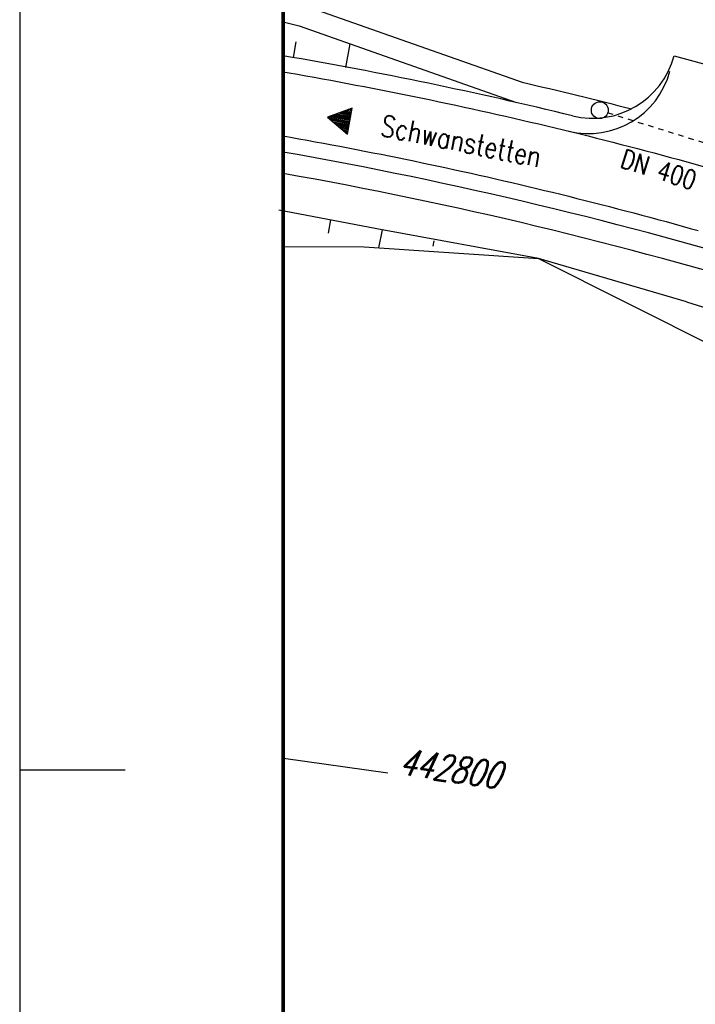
# Model space of a CAD drawing. Extents: x 0 to 1135, y 0 to 594.
# Tile 2 of 153: x 0 to 64, y 126 to 220. Entities that reach past the tile are written whole.
import ezdxf

# ---------------------------------------------------------------- set-up
doc = ezdxf.new("R2010")
doc.units = 0
doc.header["$LTSCALE"] = 2
doc.header["$MEASUREMENT"] = 0
doc.linetypes.add('AUSGEZOGEN', pattern=[0])
doc.linetypes.add('STRICHLINIEX2', pattern=[0.5, 0.25, -0.25])
doc.layers.get('0').update_dxf_attribs({"color": 8, "linetype": 'AUSGEZOGEN'})
for name, color, linetype in [('LAERMWAND', 8, 'AUSGEZOGEN'), ('NETZ', 250, 'AUSGEZOGEN'), ('RAHMEN', 250, 'AUSGEZOGEN'), ('SCHRIFT', 8, 'AUSGEZOGEN'), ('Strassen', 15, 'CONTINUOUS')]:
    doc.layers.add(name, color=color, linetype=linetype)
doc.styles.add('ROMANS', font='romans.shx', dxfattribs={"width": 0.8})

# ---------------------------------------------------------------- blocks, each defined once
blk = doc.blocks.new('RPFEIL')
at = {"color": 0}
for p, q in [((-0.002, 0), (-1.252, -2.165)), ((-0.452, -2.165), (-0.452, -0.78)), ((-0.352, -2.165), (-0.352, -0.607)), ((-0.252, -2.165), (-0.252, -0.433)), ((-0.152, -2.165), (-0.152, -0.26)), ((-0.052, -2.165), (-0.052, -0.087)), ((1.248, -2.165), (-0.002, 0)), ((0.048, -2.165), (0.048, -0.087)), ((0.148, -2.165), (0.148, -0.26)), ((0.248, -2.165), (0.248, -0.433)), ((0.348, -2.165), (0.348, -0.607)), ((0.448, -2.165), (0.448, -0.78)), ((-1.052, -2.165), (-1.052, -1.819)), ((-0.952, -2.165), (-0.952, -1.646)), ((-0.852, -2.165), (-0.852, -1.473)), ((-0.752, -2.165), (-0.752, -1.299)), ((-0.652, -2.165), (-0.652, -1.126)), ((-0.552, -2.165), (-0.552, -0.953)), ((0.548, -2.165), (0.548, -0.953)), ((0.648, -2.165), (0.648, -1.126)), ((0.748, -2.165), (0.748, -1.299)), ((0.848, -2.165), (0.848, -1.473)), ((0.948, -2.165), (0.948, -1.646)), ((1.048, -2.165), (1.048, -1.819)), ((-1.252, -2.165), (1.248, -2.165)), ((-1.152, -2.165), (-1.152, -1.992)), ((1.148, -2.165), (1.148, -1.992))]:
    blk.add_line(p, q, dxfattribs=at)

msp = doc.modelspace()

# ---------------------------------------------------------------- linework, layer by layer
at = {"layer": 'LAERMWAND'}
msp.add_lwpolyline([(249.135, 208.818), (248.577, 245.338, 0.117141), (247.169, 251.625), (242.301, 258.891, 0.004883), (240.537, 261.461, 0.001948), (234.931, 269.391, 0.006672), (233.255, 271.678, 0.054412), (227.243, 278.072, 0.036244), (216.652, 285.876, 0.02945), (205.377, 292.089, 0.02232), (189.738, 298.704, 0.013833), (172.805, 304.463, 0.043082), (167.184, 305.685, 0.016066), (158.845, 306.487, -0.015568), (150.239, 307.305, -0.008142), (145.029, 308.052, 0.027615), (143.484, 308.212, 0.009491), (141.506, 308.269, 0.000762), (116.873, 308.482, 0.000323), (112.673, 308.509, 0.000021), (48.917, 308.876, 0.005084), (25.101, 308.77, 0.000006), (25, 308.769)], format="xyb", dxfattribs=at)
msp.add_lwpolyline([(249.135, 208.818), (248.577, 245.338, 0.117141), (247.169, 251.625), (242.301, 258.891, 0.004883), (240.537, 261.461, 0.001948), (234.931, 269.391, 0.006672), (233.255, 271.678, 0.054412), (227.243, 278.072, 0.036244), (216.652, 285.876, 0.02945), (205.377, 292.089, 0.02232), (189.738, 298.704, 0.013833), (172.805, 304.463, 0.043082), (167.184, 305.685, 0.016066), (158.845, 306.487, -0.015568), (150.239, 307.305, -0.008142), (145.029, 308.052, 0.027615), (143.484, 308.212, 0.009491), (141.506, 308.269, 0.000762), (116.873, 308.482, 0.000323), (112.673, 308.509, 0.000021), (48.917, 308.876, 0.005084), (25.101, 308.77, 0.000006), (25, 308.769)], format="xyb", dxfattribs=at)
at = {"layer": 'NETZ'}
msp.add_line((25.02, 149.601), (34.921, 148.197), dxfattribs=at)
msp.add_line((25.02, 149.601), (34.921, 148.197), dxfattribs=at)
at = {"layer": 'RAHMEN'}
for p, q in [((0, 594), (0, 0)), ((0, 594), (0, 0)), ((0, 148.5), (10, 148.5)), ((0, 148.5), (10, 148.5))]:
    msp.add_line(p, q, dxfattribs=at)
at = {"layer": 'RAHMEN', "const_width": 0.35}
msp.add_lwpolyline([(25, 5), (1130, 5), (1130, 589), (25, 589), (25, 5)], dxfattribs=at)
msp.add_lwpolyline([(25, 5), (1130, 5), (1130, 589), (25, 589), (25, 5)], dxfattribs=at)
at = {"layer": 'Strassen', "linetype": 'Continuous'}
for p, q in [((25.979, 216.085), (26.238, 217.59)), ((25.979, 216.085), (26.238, 217.59)), ((30.949, 215.155), (31.365, 217.378)), ((30.949, 215.155), (31.365, 217.378)), ((62.085, 216.243), (65.465, 215.333)), ((62.085, 216.243), (65.465, 215.333)), ((34.406, 199.723), (24.584, 201.596)), ((34.406, 199.723), (24.584, 201.596)), ((29.498, 200.676), (29.261, 199.405)), ((29.498, 200.676), (29.261, 199.405)), ((34.406, 199.723), (34.047, 198.035)), ((34.406, 199.723), (34.047, 198.035)), ((49.222, 197.018), (34.406, 199.723)), ((49.222, 197.018), (34.406, 199.723)), ((39.296, 198.68), (39.192, 198.189)), ((39.296, 198.68), (39.192, 198.189)), ((49.222, 197.018), (120.779, 160.997)), ((63.26, 192.911), (49.222, 197.018)), ((49.222, 197.018), (120.779, 160.997)), ((63.26, 192.911), (49.222, 197.018))]:
    msp.add_line(p, q, dxfattribs=at)
at = {"layer": 'Strassen', "linetype": 'STRICHLINIEX2'}
msp.add_line((55.799, 210.852), (69.538, 206.567), dxfattribs=at)
msp.add_line((55.799, 210.852), (69.538, 206.567), dxfattribs=at)
at = {"layer": 'Strassen', "linetype": 'Continuous'}
msp.add_lwpolyline([(25, 221.552), (27.09, 221.008), (47.683, 213.74, -0.006552), (58.032, 211.216)], format="xyb", dxfattribs=at)
msp.add_lwpolyline([(25, 221.552), (27.09, 221.008), (47.683, 213.74, -0.006552), (58.032, 211.216)], format="xyb", dxfattribs=at)
for points in [[(25, 219.486), (26.504, 219.094), (47.125, 211.816)], [(25, 219.486), (26.504, 219.094), (47.125, 211.816)], [(25, 214.732), (25.56, 214.635), (26.354, 214.496), (27.147, 214.356), (27.941, 214.214), (28.734, 214.07), (29.527, 213.925), (30.319, 213.778), (31.111, 213.63), (31.903, 213.48), (32.695, 213.328), (33.486, 213.175), (34.277, 213.02), (35.068, 212.864), (35.858, 212.706), (36.648, 212.547), (37.438, 212.386), (38.228, 212.223), (39.017, 212.059), (39.805, 211.893), (40.594, 211.726), (41.382, 211.557), (42.17, 211.387), (42.957, 211.215), (43.744, 211.041), (44.531, 210.866), (45.317, 210.689), (46.103, 210.511), (46.889, 210.331), (47.674, 210.149), (48.459, 209.966), (49.244, 209.782), (50.028, 209.596), (50.812, 209.408), (51.595, 209.219), (52.378, 209.028), (53.161, 208.835), (53.943, 208.641), (54.725, 208.446), (55.507, 208.248), (56.288, 208.05), (57.069, 207.849), (57.849, 207.648), (58.629, 207.444), (59.408, 207.239), (60.188, 207.033), (60.966, 206.825), (61.744, 206.615), (62.522, 206.404), (63.3, 206.191), (64.077, 205.977), (64.853, 205.761)], [(25, 214.732), (25.56, 214.635), (26.354, 214.496), (27.147, 214.356), (27.941, 214.214), (28.734, 214.07), (29.527, 213.925), (30.319, 213.778), (31.111, 213.63), (31.903, 213.48), (32.695, 213.328), (33.486, 213.175), (34.277, 213.02), (35.068, 212.864), (35.858, 212.706), (36.648, 212.547), (37.438, 212.386), (38.228, 212.223), (39.017, 212.059), (39.805, 211.893), (40.594, 211.726), (41.382, 211.557), (42.17, 211.387), (42.957, 211.215), (43.744, 211.041), (44.531, 210.866), (45.317, 210.689), (46.103, 210.511), (46.889, 210.331), (47.674, 210.149), (48.459, 209.966), (49.244, 209.782), (50.028, 209.596), (50.812, 209.408), (51.595, 209.219), (52.378, 209.028), (53.161, 208.835), (53.943, 208.641), (54.725, 208.446), (55.507, 208.248), (56.288, 208.05), (57.069, 207.849), (57.849, 207.648), (58.629, 207.444), (59.408, 207.239), (60.188, 207.033), (60.966, 206.825), (61.744, 206.615), (62.522, 206.404), (63.3, 206.191), (64.077, 205.977), (64.853, 205.761)], [(25, 208.642), (25.701, 208.518), (26.483, 208.379), (27.264, 208.239), (28.046, 208.096), (28.826, 207.953), (29.607, 207.807), (30.387, 207.66), (31.167, 207.512), (31.947, 207.362), (32.726, 207.21), (33.505, 207.057), (34.284, 206.902), (35.063, 206.746), (35.841, 206.588), (36.619, 206.429), (37.396, 206.268), (38.173, 206.106), (38.95, 205.942), (39.727, 205.776), (40.503, 205.609), (41.279, 205.44), (42.054, 205.27), (42.83, 205.098), (43.605, 204.925), (44.379, 204.75), (45.153, 204.573), (45.927, 204.395), (46.7, 204.216), (47.473, 204.035), (48.246, 203.852), (49.019, 203.668), (49.79, 203.482), (50.562, 203.295), (51.333, 203.106), (52.104, 202.916), (52.875, 202.724), (53.645, 202.53), (54.414, 202.335), (55.184, 202.139), (55.953, 201.941), (56.721, 201.741), (57.489, 201.54), (58.257, 201.338), (59.024, 201.133), (59.791, 200.928), (60.558, 200.72), (61.324, 200.512), (62.089, 200.301), (62.854, 200.089), (63.619, 199.876), (64.384, 199.661)], [(25, 208.642), (25.701, 208.518), (26.483, 208.379), (27.264, 208.239), (28.046, 208.096), (28.826, 207.953), (29.607, 207.807), (30.387, 207.66), (31.167, 207.512), (31.947, 207.362), (32.726, 207.21), (33.505, 207.057), (34.284, 206.902), (35.063, 206.746), (35.841, 206.588), (36.619, 206.429), (37.396, 206.268), (38.173, 206.106), (38.95, 205.942), (39.727, 205.776), (40.503, 205.609), (41.279, 205.44), (42.054, 205.27), (42.83, 205.098), (43.605, 204.925), (44.379, 204.75), (45.153, 204.573), (45.927, 204.395), (46.7, 204.216), (47.473, 204.035), (48.246, 203.852), (49.019, 203.668), (49.79, 203.482), (50.562, 203.295), (51.333, 203.106), (52.104, 202.916), (52.875, 202.724), (53.645, 202.53), (54.414, 202.335), (55.184, 202.139), (55.953, 201.941), (56.721, 201.741), (57.489, 201.54), (58.257, 201.338), (59.024, 201.133), (59.791, 200.928), (60.558, 200.72), (61.324, 200.512), (62.089, 200.301), (62.854, 200.089), (63.619, 199.876), (64.384, 199.661)], [(25, 198.143), (32.697, 198.126), (49.222, 197.018)], [(25, 198.143), (32.697, 198.126), (49.222, 197.018)], [(63.26, 192.911), (72.888, 189.898)], [(63.26, 192.911), (72.888, 189.898)]]:
    msp.add_lwpolyline(points, dxfattribs=at)
msp.add_circle((55.036, 211.09), 0.8, dxfattribs=at)
msp.add_circle((55.036, 211.09), 0.8, dxfattribs=at)
for centre, radius, start, end in [((-43.457, -182.411), 404.5, 76.28265, 80.25644), ((-43.457, -182.411), 404.5, 76.28265, 80.25644), ((54.36, 218.323), 8, 256.28265, 344.92825), ((54.36, 218.323), 8, 256.28265, 344.92825), ((53.97, 216.875), 8, 256.28759, 344.92825), ((53.97, 216.875), 8, 256.28759, 344.92825), ((-45.906, -195.159), 408.472, 73.07288, 80.00347), ((-45.906, -195.159), 408.472, 73.07288, 80.00347), ((-45.842, -194.826), 406.133, 73.01353, 79.95444), ((-45.842, -194.826), 406.133, 73.01353, 79.95444)]:
    msp.add_arc(centre, radius, start, end, dxfattribs=at)

# ---------------------------------------------------------------- block references
at = {"layer": 'SCHRIFT', "rotation": 80.19636590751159}
msp.add_blockref('RPFEIL', (29.192, 210.418), dxfattribs=at)
msp.add_blockref('RPFEIL', (29.192, 210.418), dxfattribs=at)

# ---------------------------------------------------------------- texts
at = {"layer": 'NETZ', "style": 'ROMANS', "oblique": 16.6, "width": 0.75}
msp.add_text('442800', height=2.5, rotation=351.9288, dxfattribs=at).set_placement((35.911, 148.056))
msp.add_text('442800', height=2.5, rotation=351.9288, dxfattribs=at).set_placement((35.911, 148.056))
at = {"layer": 'SCHRIFT', "style": 'ROMANS', "width": 0.8}
msp.add_text('Schwanstetten', height=2, rotation=348.69857, dxfattribs=at).set_placement((34.128, 208.685))
msp.add_text('Schwanstetten', height=2, rotation=348.69857, dxfattribs=at).set_placement((34.128, 208.685))
at = {"layer": 'Strassen', "linetype": 'Continuous', "style": 'ROMANS', "oblique": 360, "width": 0.8}
msp.add_text('DN 400', height=1.8, rotation=342.45901, dxfattribs=at).set_placement((56.85, 205.71))
msp.add_text('DN 400', height=1.8, rotation=342.45901, dxfattribs=at).set_placement((56.85, 205.71))

doc.saveas('drawing.dxf')
